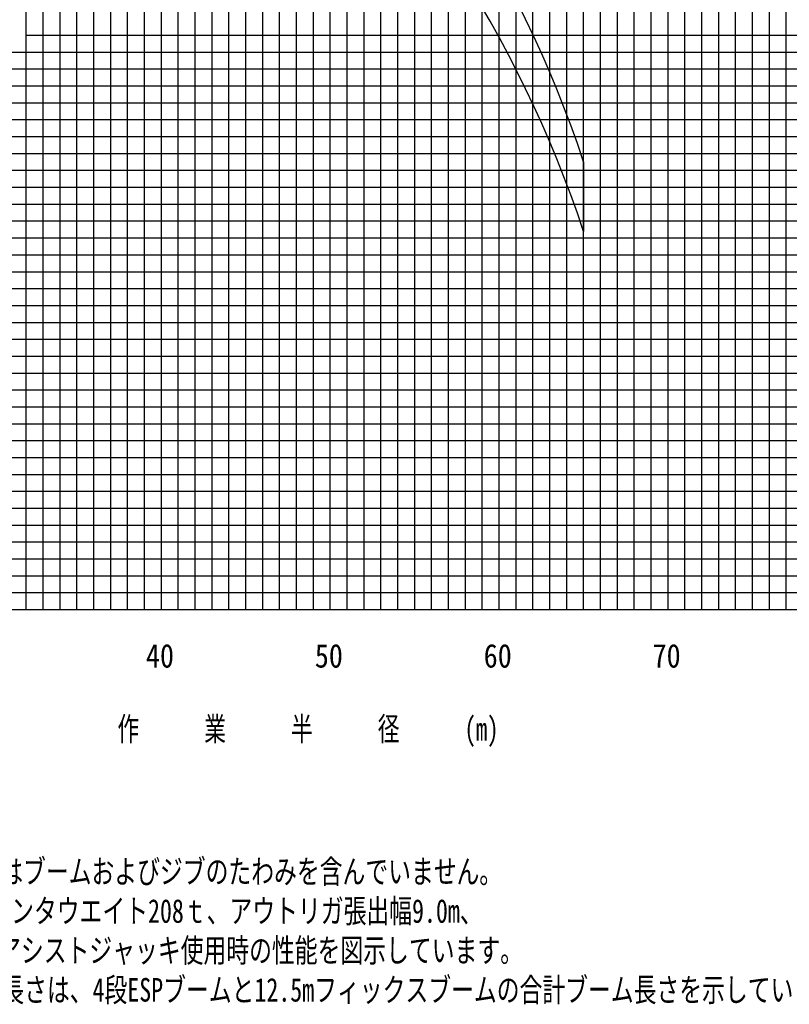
# Model space of a CAD drawing. Extents: x -439399 to 62702, y -349596 to 51651.
# Tile 30 of 63: x -212173 to -166604, y -130575 to -72290. Entities that reach past the tile are written whole.
import ezdxf

# ---------------------------------------------------------------- set-up
doc = ezdxf.new("R2010")
doc.units = 0
doc.layers.get('0').update_dxf_attribs({"linetype": 'CONTINUOUS'})

msp = doc.modelspace()

# ---------------------------------------------------------------- linework, layer by layer
at = {"color": 252, "linetype": 'Continuous'}
for p, q in [((-205782.294651, -107206.298473), (-205782.294651, 32793.701527)), ((-204782.294651, -107206.298473), (-204782.294651, 32793.701527)), ((-202782.294651, -107206.298473), (-202782.294651, 32793.701527)), ((-201782.294651, -107206.298473), (-201782.294651, 32793.701527)), ((-200782.294651, -107206.298473), (-200782.294651, 32793.701527)), ((-199782.294651, -107206.298473), (-199782.294651, 32793.701527)), ((-198782.294651, -107206.298473), (-198782.294651, 32793.701527)), ((-197782.294651, -107206.298473), (-197782.294651, 32793.701527)), ((-196782.294651, -107206.298473), (-196782.294651, 32793.701527)), ((-195782.294651, -107206.298473), (-195782.294651, 32793.701527)), ((-189782.294651, -107206.298473), (-189782.294651, 32793.701527)), ((-188782.294651, -107206.298473), (-188782.294651, 32793.701527)), ((-187782.294651, -107206.298473), (-187782.294651, 32793.701527)), ((-186782.294651, -107206.298473), (-186782.294651, 32793.701527)), ((-185782.294651, -107206.298473), (-185782.294651, 32793.701527)), ((-184782.294651, -107206.298473), (-184782.294651, 32793.701527)), ((-177782.294651, -107206.298473), (-177782.294651, 32793.701527)), ((-176782.294651, -107206.298473), (-176782.294651, 32793.701527)), ((-175782.294651, -107206.298473), (-175782.294651, 32793.701527)), ((-174782.294651, -107206.298473), (-174782.294651, 32793.701527)), ((-172782.294651, -107206.298473), (-172782.294651, 32793.701527)), ((-171782.294651, -107206.298473), (-171782.294651, 32793.701527)), ((-170782.294651, -107206.298473), (-170782.294651, 32793.701527)), ((-169782.294651, -107206.298473), (-169782.294651, 32793.701527)), ((-168782.294651, -107206.298473), (-168782.294651, 32793.701527)), ((-167782.294651, -107206.298473), (-167782.294651, 32793.701527)), ((-166782.294651, -107206.298473), (-166782.294651, 32793.701527)), ((-209782.294651, -107206.298473), (-209782.294651, 26793.701527)), ((-208782.294651, -107206.298473), (-208782.294651, 26793.701527)), ((-207782.294651, -107206.298473), (-207782.294651, 26793.701527)), ((-206782.294651, -107206.298473), (-206782.294651, 26793.701527)), ((-210782.294651, -107206.298473), (-210782.294651, 23595.969237)), ((-211782.294651, -107206.298473), (-211782.294651, 19565.135232)), ((-194782.294651, -107206.298473), (-194782.294651, 19793.701527)), ((-192782.294651, -107206.298473), (-192782.294651, 19793.701527)), ((-191782.294651, -107206.298473), (-191782.294651, 19793.701527)), ((-190782.294651, -107206.298473), (-190782.294651, 19793.701527)), ((-182782.294651, -107206.298473), (-182782.294651, 10793.701527)), ((-181782.294651, -107206.298473), (-181782.294651, 10793.701527)), ((-180782.294651, -107206.298473), (-180782.294651, 10793.701527)), ((-179782.294651, -107206.298473), (-179782.294651, 10793.701527)), ((-178782.294651, -107206.298473), (-178782.294651, 10793.701527)), ((-211782.294651, -73206.298473), (-128782.294651, -73206.298473)), ((-240351.430149, -74206.298473), (-128782.294651, -74206.298473)), ((-240618.374815, -75206.298473), (-128782.294651, -75206.298473)), ((-240841.527866, -76206.298473), (-128782.294651, -76206.298473)), ((-241122.609535, -78206.298473), (-128782.294651, -78206.298473)), ((-241263.15037, -79206.298473), (-128782.294651, -79206.298473)), ((-241403.691205, -80206.298473), (-128782.294651, -80206.298473)), ((-241544.232039, -81206.298473), (-128782.294651, -81206.298473)), ((-241684.772874, -82206.298473), (-128782.294651, -82206.298473)), ((-241825.313709, -83206.298473), (-128782.294651, -83206.298473)), ((-241965.854543, -84206.298473), (-128782.294651, -84206.298473)), ((-242048.836923, -85206.298473), (-128782.294651, -85206.298473)), ((-242189.377758, -86206.298473), (-128782.294651, -86206.298473)), ((-242470.459427, -88206.298473), (-128782.294651, -88206.298473)), ((-242611.000262, -89206.298473), (-128782.294651, -89206.298473)), ((-242645.50799, -90206.298473), (-128782.294651, -90206.298473)), ((-242728.77605, -91206.298473), (-128782.294651, -91206.298473)), ((-242869.316884, -92206.298473), (-128782.294651, -92206.298473)), ((-243009.857719, -93206.298473), (-128782.294651, -93206.298473)), ((-242954.595593, -94206.298473), (-128782.294651, -94206.298473)), ((-242868.12662, -95206.298473), (-128782.294651, -95206.298473)), ((-242826.217344, -96206.298473), (-128782.294651, -96206.298473)), ((-242742.398793, -98206.298473), (-128782.294651, -98206.298473)), ((-242700.489517, -99206.298473), (-128782.294651, -99206.298473)), ((-242616.535555, -100206.298473), (-128782.294651, -100206.298473)), ((-242574.62628, -101206.298473), (-128782.294651, -101206.298473)), ((-242532.717004, -102206.298473), (-128782.294651, -102206.298473)), ((-240514.849439, -103206.298473), (-128782.294651, -103206.298473)), ((-239635.803416, -104206.298473), (-128782.294651, -104206.298473)), ((-238593.515661, -105206.298473), (-128782.294651, -105206.298473)), ((-238593.515661, -106206.298473), (-128782.294651, -106206.298473))]:
    msp.add_line(p, q, dxfattribs=at)
at = {"color": 14, "linetype": 'Continuous'}
for p, q in [((-203782.294651, -107206.298473), (-203782.294651, 32793.701527)), ((-183782.294651, -107206.298473), (-183782.294651, 32793.701527)), ((-173782.294651, -107206.298473), (-173782.294651, 32793.701527)), ((-193782.294651, -107206.298473), (-193782.294651, 19793.701527)), ((-243782.294651, -77206.298473), (-128782.294651, -77206.298473)), ((-242329.918593, -87206.298473), (-128782.294651, -87206.298473)), ((-242784.308068, -97206.298473), (-128782.294651, -97206.298473)), ((-243782.294651, -107206.298473), (-128782.294651, -107206.298473))]:
    msp.add_line(p, q, dxfattribs=at)
at = {"color": 151, "linetype": 'Continuous'}
msp.add_line((-178782.294651, -80696.266401), (-178782.294651, -84826.598465), dxfattribs=at)
at = {"color": 255, "linetype": 'Continuous'}
msp.add_line((-243782.294651, -107206.298473), (-128782.294651, -107206.298473), dxfattribs=at)
at = {"color": 151, "linetype": 'Continuous'}
for centre in [(-245682.294651, -103012.170082), (-245682.294651, -107142.502146)]:
    msp.add_arc(centre, 70523.822621, 18.447206, 76.911812, dxfattribs=at)

# ---------------------------------------------------------------- texts
at = {"color": 7, "linetype": 'Continuous', "char_height": 1400, "attachment_point": 1}
for s, insert in [('\\W0.872378;\\A1;40', (-204698.47405, -109244.376376)), ('\\W0.872378;\\A1;50', (-194698.473826, -109244.376376)), ('\\W0.872378;\\A1;60', (-184698.473826, -109244.376376)), ('\\W0.872378;\\A1;70', (-174698.473826, -109244.376376)), ('\\W0.705600;\\A1;作\u3000\u3000\u3000業\u3000\u3000\u3000半\u3000\u3000\u3000径\u3000\u3000\u3000(m)', (-206382.98192, -113573.255606)), ('\\W0.742421;\\A1;(注意)1.上図はブームおよびジブのたわみを含んでいません｡\\P\u3000\u3000\u3000 2.カウンタウエイト208ｔ、アウトリガ張出幅9.0m、\\P\u3000\u3000\u3000\u3000\u3000\u3000アシストジャッキ使用時の性能を図示しています。\\P    3.ブーム長さは、4段ESPブームと12.5mフィックスブームの合計ブーム長さを示しています。', (-221558.494812, -122014.960349))]:
    msp.add_mtext(s, dxfattribs=dict(at, insert=insert))

doc.saveas('drawing.dxf')
